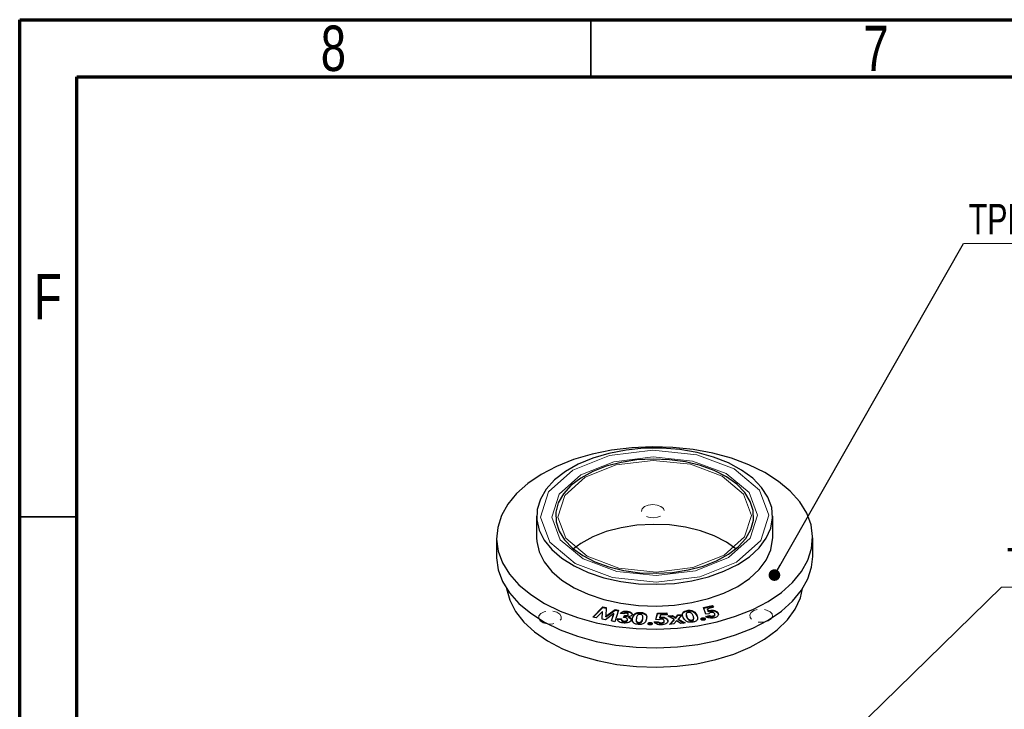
# Model space of a CAD drawing. Header units: millimetres. Extents: x 15 to 415, y 5 to 292.
# Tile 13 of 23: x 15 to 101, y 232 to 292. Entities that reach past the tile are written whole.
import ezdxf

# ---------------------------------------------------------------- set-up
doc = ezdxf.new("R2010")
doc.units = ezdxf.units.MM
doc.linetypes.add('HIDDEN', pattern=[1.905, 1.27, -0.635])
doc.styles.add('SLDTEXTSTYLE0', font='TXT', dxfattribs={"width": 0.75})
doc.dimstyles.new('SLDDIMSTYLE0', dxfattribs={"dimtxt": 0.18, "dimasz": 1.016, "dimexe": 0, "dimexo": 0.0625, "dimgap": 0, "dimtad": 0, "dimtih": 1, "dimtoh": 1, "dimdec": 0, "dimrnd": 1e-09, "dimzin": 0, "dimdsep": 46, "dimtxsty": 'Standard', "dimblk1": 'DOT', "dimblk2": 'DOT', "dimsah": 1, "dimcen": 0.09, "dimadec": 0, "dimazin": 0, "dimtfac": 1.016, "dimtdec": 0, "dimtofl": 0, "dimtmove": 0, "dimatfit": 3, "dimldrblk": 'DOT', "dimfxl": 1, "dimfrac": 2, "dimtolj": 1, "dimtzin": 0, "dimarcsym": 0})

# ---------------------------------------------------------------- blocks, each defined once
blk = doc.blocks.new('SW_NOTE_0')
at = {"color": 0, "linetype": 'Continuous', "lineweight": 0}
for p, q in [((32.468, 0), (0, 0)), ((0.944, 0), (33.524, 0))]:
    blk.add_line(p, q, dxfattribs=at)
at = {"color": 0, "linetype": 'Continuous', "lineweight": 0, "insert": (0.466, 3.453), "char_height": 2.64583, "attachment_point": 1, "style": 'SLDTEXTSTYLE0'}
blk.add_mtext('TPL-RMOUNT-M30.5', dxfattribs=at)
blk = doc.blocks.new('_Dot')
at = {"color": 0, "linetype": 'ByBlock', "lineweight": -2}
blk.add_line((-0.5, 0), (-1, 0), dxfattribs=at)
at = {"color": 0, "linetype": 'ByBlock', "const_width": 0.5}
blk.add_lwpolyline([(-0.25, 0, 1), (0.25, 0, 1)], format="xyb", close=True, dxfattribs=at)
blk = doc.blocks.new('SW_NOTE_0_1')
at = {"color": 0, "linetype": 'Continuous', "lineweight": 0}
for p, q in [((29.538, 0), (0, 0)), ((0.944, 0), (30.594, 0))]:
    blk.add_line(p, q, dxfattribs=at)
at = {"color": 0, "linetype": 'Continuous', "lineweight": 0, "insert": (0.48, 3.443), "char_height": 2.64583, "attachment_point": 1, "style": 'SLDTEXTSTYLE0'}
blk.add_mtext('TPL-RMOUNT-M27', dxfattribs=at)

msp = doc.modelspace()

# ---------------------------------------------------------------- linework, layer by layer
at = {"color": 7, "linetype": 'Continuous', "lineweight": 70}
for p, q in [((15, 5), (15, 292)), ((15, 292), (415, 292)), ((20, 10), (20, 287)), ((20, 287), (410, 287))]:
    msp.add_line(p, q, dxfattribs=at)
at = {"color": 7, "linetype": 'Continuous', "lineweight": 35}
for p, q in [((65, 287), (65, 292)), ((20, 248.5), (15, 248.5))]:
    msp.add_line(p, q, dxfattribs=at)
at = {"color": 7, "linetype": 'Continuous', "lineweight": 25}
for p, q in [((60.2484, 248.5451), (60.2484, 246.6396)), ((80.9151, 246.6396), (80.9151, 248.5451)), ((56.7484, 246.6396), (56.7484, 245.0064)), ((84.4151, 245.0064), (84.4151, 246.6396)), ((65.165, 239.7168), (66.0451, 240.6096)), ((65.2095, 239.7075), (66.0451, 240.5552)), ((66.0451, 240.6096), (66.3524, 240.5455)), ((66.0451, 240.5552), (66.0451, 240.6096)), ((66.0451, 240.5552), (66.35, 240.4916)), ((66.3524, 240.5455), (66.3184, 239.802)), ((74.8631, 240.5463), (75.6191, 240.7354)), ((75.0567, 239.9801), (74.8631, 240.5463)), ((74.8802, 240.4961), (75.6191, 240.681)), ((75.742, 240.5721), (75.2153, 240.4404)), ((75.6191, 240.7354), (75.742, 240.5721)), ((75.6191, 240.681), (75.6191, 240.7354)), ((75.6191, 240.681), (75.7075, 240.5635)), ((65.4709, 239.6531), (65.165, 239.7168)), ((66.0279, 240.2167), (65.4709, 239.6531)), ((65.9981, 239.5432), (66.0279, 240.2167)), ((66.0005, 239.5427), (66.0279, 240.1622)), ((66.0279, 240.1622), (66.0279, 240.2167)), ((67.0021, 240.0136), (66.2749, 239.4855)), ((66.3184, 239.802), (67.1205, 240.3854)), ((66.3184, 239.7476), (67.1205, 240.331)), ((66.3184, 239.7476), (66.3184, 239.802)), ((66.8031, 239.3754), (67.0021, 240.0136)), ((66.8191, 239.3721), (67.0021, 239.9592)), ((67.0021, 239.9592), (67.0021, 240.0136)), ((67.4232, 240.3223), (67.1058, 239.3123)), ((67.1205, 240.3854), (67.4232, 240.3223)), ((67.1205, 240.331), (67.1205, 240.3854)), ((67.1205, 240.331), (67.4072, 240.2712)), ((67.8914, 239.9892), (67.5787, 240.0278)), ((67.78, 240.1323), (67.78, 240.1867)), ((67.8694, 239.6892), (67.9292, 239.8505)), ((67.8879, 239.6847), (67.9292, 239.796)), ((67.9292, 239.796), (67.9292, 239.8505)), ((68.2061, 240.1767), (68.2061, 240.2311)), ((68.2712, 239.8821), (68.2708, 239.9047)), ((68.2712, 239.8821), (68.2712, 239.9366)), ((68.2754, 239.8979), (68.2754, 239.966)), ((68.2849, 239.6771), (68.2849, 239.7315)), ((68.6483, 239.5711), (68.6483, 239.6256)), ((68.8712, 239.9628), (68.8712, 240.0172)), ((69.3547, 240.0707), (69.3547, 240.1251)), ((69.5422, 239.5231), (69.5449, 239.6552)), ((69.5558, 239.6483), (69.5558, 239.7163)), ((70.6732, 239.4958), (70.8382, 240.0638)), ((70.6886, 239.4943), (70.8382, 240.0093)), ((70.8382, 240.0638), (71.6596, 240.0867)), ((70.8382, 240.0093), (70.8382, 240.0638)), ((70.8382, 240.0093), (71.6596, 240.0322)), ((71.1023, 239.8933), (71.0459, 239.7068)), ((71.0459, 239.6523), (71.0459, 239.7068)), ((71.6744, 239.9091), (71.1023, 239.8933)), ((71.1583, 239.6653), (71.1583, 239.7198)), ((71.6596, 240.0867), (71.6744, 239.9091)), ((71.6596, 240.0322), (71.6596, 240.0867)), ((71.6596, 240.0322), (71.6699, 239.909)), ((71.7449, 239.823), (72.1186, 239.8562)), ((72.278, 239.5116), (71.7449, 239.823)), ((71.8258, 239.7758), (72.1186, 239.8017)), ((72.1186, 239.8562), (72.4236, 239.6762)), ((72.1186, 239.8017), (72.1186, 239.8562)), ((72.1186, 239.8017), (72.4236, 239.6218)), ((72.4236, 239.6762), (72.6242, 239.9011)), ((72.4236, 239.6218), (72.6242, 239.8466)), ((72.4236, 239.6218), (72.4236, 239.6762)), ((72.6242, 239.9011), (72.9945, 239.9338)), ((72.6242, 239.8466), (72.6242, 239.9011)), ((72.6242, 239.8466), (72.9421, 239.8747)), ((72.9945, 239.9338), (72.6492, 239.5446)), ((73.0234, 239.8998), (73.0524, 240.0453)), ((73.0524, 240.0453), (73.0524, 240.0997)), ((73.3452, 239.9584), (73.3452, 239.8903)), ((73.4395, 240.2456), (73.4395, 240.3)), ((74.0067, 239.5572), (74.0067, 239.6253)), ((74.761, 239.5898), (74.761, 239.6442)), ((75.3312, 240.0102), (75.0567, 239.9801)), ((75.0678, 239.7636), (75.3905, 239.8445)), ((75.0678, 239.7092), (75.3905, 239.79)), ((75.2153, 240.4404), (75.2769, 240.2541)), ((75.2153, 240.3859), (75.2153, 240.4404)), ((75.2153, 240.3859), (75.2769, 240.1996)), ((75.2769, 240.1996), (75.2769, 240.2541)), ((75.3743, 240.2345), (75.3743, 240.2889)), ((75.3905, 239.79), (75.3905, 239.8445)), ((75.6896, 239.7597), (75.6896, 239.8142)), ((75.8484, 239.892), (75.8484, 239.96)), ((76.116, 240.0544), (76.116, 240.1088)), ((76.116, 240.0544), (76.144, 239.9768)), ((66.2749, 239.4855), (65.9981, 239.5432)), ((67.1058, 239.3123), (66.8031, 239.3754)), ((67.3453, 239.591), (67.6676, 239.5513)), ((67.3453, 239.5365), (67.3453, 239.591)), ((67.3453, 239.5365), (67.6666, 239.4969)), ((67.6666, 239.5403), (67.6666, 239.4722)), ((67.885, 239.3123), (67.885, 239.3667)), ((68.203, 239.4253), (68.203, 239.4797)), ((68.203, 239.4253), (68.2032, 239.4546)), ((68.2086, 239.4478), (68.2086, 239.5158)), ((68.9663, 239.4871), (68.9663, 239.4191)), ((69.199, 239.1928), (69.199, 239.2472)), ((69.4036, 239.2496), (69.4036, 239.304)), ((70.1914, 239.1885), (70.1914, 239.2429)), ((70.5512, 239.2918), (70.9015, 239.3015)), ((70.5512, 239.2374), (70.9015, 239.2471)), ((70.9474, 239.4683), (70.6732, 239.4958)), ((70.9015, 239.2471), (70.9015, 239.3015)), ((71.1624, 239.1579), (71.1624, 239.2124)), ((71.4148, 239.3096), (71.4148, 239.3776)), ((71.7403, 239.3462), (71.7403, 239.4006)), ((71.8961, 239.0785), (72.278, 239.5116)), ((72.2652, 239.1114), (71.8961, 239.0785)), ((71.9481, 239.0831), (72.278, 239.4572)), ((72.5022, 239.381), (72.2652, 239.1114)), ((72.278, 239.4572), (72.278, 239.5116)), ((72.8724, 239.1653), (72.5022, 239.381)), ((72.6492, 239.5446), (73.2461, 239.1984)), ((72.6492, 239.4901), (72.6492, 239.5446)), ((72.6492, 239.4901), (73.1647, 239.1912)), ((73.2461, 239.1984), (72.8724, 239.1653)), ((73.8327, 239.3903), (73.8327, 239.4447)), ((73.9897, 239.4854), (73.9929, 239.5642)), ((73.9897, 239.4854), (73.9897, 239.5399)), ((74.9994, 239.5233), (74.9994, 239.5777))]:
    msp.add_line(p, q, dxfattribs=at)
at = {"color": 7, "linetype": 'Continuous', "lineweight": 25, "flags": 128}
for points in [[(70.7853, 238.6567), (72.589, 238.7403), (74.3583, 238.9591), (76.063, 239.3093), (77.674, 239.7849), (79.1635, 240.3778), (80.5063, 241.0779), (81.6792, 241.8731), (82.6623, 242.7499), (83.4386, 243.6932), (83.995, 244.687), (84.3218, 245.7141), (84.4136, 246.7571), (84.2687, 247.7981), (83.8896, 248.8193), (83.2828, 249.8031), (82.4587, 250.7329), (81.4314, 251.5926), (80.2184, 252.3675), (78.8406, 253.0445), (77.3214, 253.6118), (75.6869, 254.0599), (73.9651, 254.381), (72.1854, 254.5697), (70.3782, 254.6226), (68.5746, 254.539), (66.8052, 254.3202), (65.1005, 253.97), (63.4896, 253.4944), (62, 252.9014), (60.6573, 252.2014), (59.4843, 251.4062), (58.5013, 250.5294), (57.7249, 249.5861), (57.1686, 248.5923), (56.8417, 247.5652), (56.7499, 246.5222), (56.8948, 245.4812), (57.2739, 244.46), (57.8807, 243.4761), (58.7048, 242.5464), (59.7322, 241.6867), (60.9451, 240.9117), (62.323, 240.2348), (63.8421, 239.6674), (65.4766, 239.2194), (67.1984, 238.8983), (68.9782, 238.7096), (70.7853, 238.6567)], [(70.7338, 242.5819), (72.3092, 242.6652), (73.8442, 242.8863), (75.3026, 243.2401), (76.6505, 243.7182), (77.856, 244.3094), (78.8911, 244.9999), (79.7314, 245.7735), (80.3572, 246.6121), (80.7539, 247.4959), (80.9122, 248.4044), (80.8284, 249.3162), (80.5044, 250.2099), (79.9478, 251.0646), (79.1716, 251.8602), (78.1942, 252.5781), (77.0383, 253.2015), (75.731, 253.7158), (74.3031, 254.1088), (72.788, 254.3715), (71.2211, 254.4975), (69.6392, 254.4841), (68.0795, 254.3315), (66.5784, 254.0432), (65.1711, 253.6261), (63.8907, 253.0898), (62.7671, 252.4471), (61.8266, 251.7129), (61.0914, 250.9044), (60.5786, 250.0407), (60.3003, 249.1418), (60.263, 248.229), (60.4675, 247.3236), (60.9091, 246.4469), (61.5774, 245.6193), (62.4568, 244.8603), (63.5266, 244.1877), (64.7618, 243.6172), (66.1334, 243.1622), (67.6093, 242.8334), (69.1548, 242.6384), (70.7338, 242.5819)], [(70.7093, 243.5437), (72.1339, 243.6241), (73.5161, 243.8386), (74.8184, 244.1816), (76.005, 244.6435), (77.0437, 245.2119), (77.9062, 245.8712), (78.5688, 246.6035), (79.0136, 247.3887), (79.2284, 248.2055), (79.2074, 249.0315), (78.951, 249.8442), (78.4664, 250.6216), (77.7667, 251.3422), (76.871, 251.9866), (75.8037, 252.5371), (74.5941, 252.9787), (73.2749, 253.2994), (71.8823, 253.4904), (70.4542, 253.5465), (69.0297, 253.4662), (67.6474, 253.2516), (66.3452, 252.9087), (65.1585, 252.4467), (64.1198, 251.8783), (63.2574, 251.219), (62.5947, 250.4868), (62.1499, 249.7016), (61.9351, 248.8848), (61.9562, 248.0588), (62.2125, 247.246), (62.6972, 246.4687), (63.3969, 245.748), (64.2926, 245.1036), (65.3598, 244.5531), (66.5695, 244.1115), (67.8886, 243.7908), (69.2812, 243.5998), (70.7093, 243.5437)], [(77.6941, 245.6869), (76.871, 246.2701), (75.8037, 246.8206), (74.5941, 247.2623), (73.2749, 247.5829), (71.8823, 247.7739), (70.4542, 247.83), (69.0297, 247.7497), (67.6474, 247.5351), (66.3452, 247.1922), (65.1585, 246.7302), (64.1198, 246.1618), (63.4695, 245.6869)], [(60.2484, 246.6396), (60.263, 246.3235), (60.4675, 245.4181), (60.9091, 244.5414), (61.5774, 243.7138), (62.4568, 242.9548), (63.5266, 242.2822), (64.7618, 241.7117), (66.1334, 241.2567), (67.6093, 240.9279), (69.1548, 240.7329), (70.7338, 240.6764)], [(70.7338, 240.6764), (72.3092, 240.7597), (73.8442, 240.9808), (75.3026, 241.3346), (76.6505, 241.8127), (77.856, 242.4039), (78.8911, 243.0944), (79.7314, 243.868), (80.3572, 244.7066), (80.7539, 245.5904), (80.9122, 246.4989), (80.9151, 246.6396)], [(56.7484, 245.0064), (56.7499, 244.8889), (56.8948, 243.8479), (57.2739, 242.8267), (57.8807, 241.8429), (58.7048, 240.9131), (59.7322, 240.0534), (60.9451, 239.2785), (62.323, 238.6015), (63.8421, 238.0342), (65.4766, 237.5861), (67.1984, 237.265), (68.9782, 237.0763), (70.7853, 237.0234)], [(70.7853, 237.0234), (72.589, 237.107), (74.3583, 237.3258), (76.063, 237.676), (77.674, 238.1516), (79.1635, 238.7445), (80.5063, 239.4446), (81.6792, 240.2398), (82.6623, 241.1166), (83.4386, 242.0599), (83.995, 243.0537), (84.3218, 244.0808), (84.4151, 245.0064)], [(57.6264, 242.2074), (57.6265, 242.2065), (57.894, 241.1942), (58.3978, 240.2123), (59.1285, 239.2792), (60.0726, 238.4121), (61.2125, 237.6274), (62.5269, 236.9395), (63.9914, 236.3614), (65.5786, 235.9037), (67.259, 235.575), (69.0013, 235.3814), (70.7731, 235.3266)], [(70.7731, 235.3266), (72.5413, 235.4115), (74.2729, 235.6345), (75.9359, 235.9916), (77.4991, 236.4761), (78.9334, 237.0789), (80.2122, 237.7888), (81.3115, 238.5925), (82.211, 239.4752), (82.8939, 240.4204), (83.3474, 241.4104), (83.5371, 242.2074)]]:
    msp.add_lwpolyline(points, dxfattribs=at)
at = {"color": 7, "linetype": 'Continuous', "lineweight": 0, "flags": 128}
for points in [[(70.7289, 242.7743), (66.8913, 243.1811), (63.6155, 244.4045), (61.4003, 246.2583), (60.5829, 248.4602), (61.2877, 250.6751), (63.4074, 252.5657), (66.6194, 253.8442), (70.4346, 254.316), (74.2723, 253.9092), (77.548, 252.6858), (79.7633, 250.832), (80.5807, 248.6301), (79.8759, 246.4152), (77.7561, 244.5246), (74.5441, 243.2461), (70.7289, 242.7743)], [(70.7142, 243.3514), (67.2603, 243.7175), (64.3121, 244.8186), (62.3184, 246.487), (61.5827, 248.4687), (62.2171, 250.4621), (64.1249, 252.1636), (67.0156, 253.3143), (70.4493, 253.7389), (73.9032, 253.3728), (76.8514, 252.2717), (78.8451, 250.6033), (79.5808, 248.6216), (78.9465, 246.6282), (77.0387, 244.9266), (74.1479, 243.776), (70.7142, 243.3514)], [(70.7064, 243.6592), (67.4572, 244.0036), (64.6837, 245.0394), (62.8081, 246.6089), (62.116, 248.4732), (62.7128, 250.3485), (64.5075, 251.9492), (67.227, 253.0317), (70.4572, 253.4311), (73.7064, 253.0867), (76.4799, 252.0509), (78.3554, 250.4813), (79.0475, 248.617), (78.4508, 246.7418), (76.6561, 245.1411), (73.9366, 244.0586), (70.7064, 243.6592)]]:
    msp.add_lwpolyline(points, dxfattribs=at)
at = {"color": 7, "linetype": 'HIDDEN', "lineweight": 0, "flags": 128}
for points in [[(70.4101, 249.5613), (70.0286, 249.5141), (69.7074, 249.3862), (69.4954, 249.1972), (69.4249, 248.9757), (69.5067, 248.7555), (69.7282, 248.5701), (70.0558, 248.4478), (70.4395, 248.4071), (70.8211, 248.4543), (71.1423, 248.5821), (71.3542, 248.7712), (71.4247, 248.9927), (71.343, 249.2129), (71.1214, 249.3983), (70.7939, 249.5206), (70.4101, 249.5613)], [(60.5651, 239.3765), (60.8266, 239.2094), (61.1791, 239.1128), (61.5687, 239.1014), (61.9363, 239.1769), (62.2259, 239.3279), (62.3933, 239.5313), (62.4131, 239.7562), (62.2822, 239.9683), (62.0207, 240.1354), (61.6682, 240.232), (61.2785, 240.2435), (60.911, 240.1679), (60.6214, 240.017), (60.454, 239.8136), (60.4342, 239.5887), (60.5651, 239.3765)], [(80.7701, 239.5481), (80.8901, 239.7624), (80.8589, 239.9869), (80.6812, 240.1874), (80.3841, 240.3333), (80.0128, 240.4026), (79.6238, 240.3845), (79.2765, 240.282), (79.0236, 240.1105), (78.9036, 239.8962), (78.9348, 239.6718), (79.1125, 239.4713), (79.4097, 239.3253), (79.7809, 239.2561), (80.1699, 239.2741), (80.5172, 239.3767), (80.7701, 239.5481)]]:
    msp.add_lwpolyline(points, dxfattribs=at)
at = {"color": 7, "linetype": 'Continuous', "lineweight": 25}
for points, knots in [([(67.5787, 240.0278), (67.6042, 240.0628), (67.6496, 240.1253), (67.7402, 240.168), (67.78, 240.1867)], [0, 0, 0, 0, 0.5600362, 1, 1, 1, 1]), ([(67.6235, 240.0222), (67.6371, 240.0396), (67.6718, 240.084), (67.739, 240.114), (67.78, 240.1323)], [0, 0, 0, 0, 0.3912203, 1, 1, 1, 1]), ([(67.78, 240.1867), (67.8556, 240.2089), (67.991, 240.2486), (68.1402, 240.2365), (68.2061, 240.2311)], [0, 0, 0, 0, 0.5588264, 1, 1, 1, 1]), ([(67.78, 240.1323), (67.8556, 240.1545), (67.991, 240.1942), (68.1402, 240.182), (68.2061, 240.1767)], [0, 0, 0, 0, 0.5588264, 1, 1, 1, 1]), ([(68.203, 239.4797), (68.2063, 239.4996), (68.2129, 239.5395), (68.1651, 239.5942), (68.0614, 239.6573), (67.9485, 239.6761), (67.8694, 239.6892)], [0, 0, 0, 0, 0.186511, 0.3732502, 0.5604193, 1, 1, 1, 1]), ([(68.129, 240.0518), (68.1031, 240.0534), (68.0511, 240.0565), (67.9598, 240.0383), (67.9173, 240.0078), (67.8914, 239.9892)], [0, 0, 0, 0, 0.2809039, 0.5619642, 1, 1, 1, 1]), ([(67.9292, 239.8505), (67.9677, 239.8479), (68.0444, 239.8428), (68.1526, 239.8528), (68.2383, 239.8869), (68.2603, 239.92), (68.2712, 239.9366)], [0, 0, 0, 0, 0.2814803, 0.5611951, 0.7809602, 1, 1, 1, 1]), ([(67.9292, 239.796), (67.9677, 239.7935), (68.0444, 239.7884), (68.1526, 239.7983), (68.2383, 239.8324), (68.2603, 239.8656), (68.2712, 239.8821)], [0, 0, 0, 0, 0.2814803, 0.5611951, 0.7809602, 1, 1, 1, 1]), ([(68.2712, 239.9366), (68.2736, 239.9515), (68.2784, 239.9814), (68.2405, 240.0188), (68.1876, 240.0424), (68.1486, 240.0487), (68.129, 240.0518)], [0, 0, 0, 0, 0.2793057, 0.5588703, 0.7793558, 1, 1, 1, 1]), ([(68.2061, 240.2311), (68.2748, 240.2188), (68.412, 240.194), (68.548, 240.1059), (68.6229, 240.0069), (68.6111, 239.942), (68.6051, 239.9096)], [0, 0, 0, 0, 0.2800894, 0.5598134, 0.7799775, 1, 1, 1, 1]), ([(68.2061, 240.1767), (68.2743, 240.1643), (68.4105, 240.1395), (68.552, 240.0526), (68.5902, 239.9838), (68.6067, 239.954)], [0, 0, 0, 0, 0.3621174, 0.7237626, 1, 1, 1, 1]), ([(68.6051, 239.9096), (68.592, 239.8854), (68.5656, 239.8369), (68.4577, 239.7672), (68.3504, 239.745), (68.2849, 239.7315)], [0, 0, 0, 0, 0.2803994, 0.5608208, 1, 1, 1, 1]), ([(68.2849, 239.7315), (68.3324, 239.7137), (68.4272, 239.678), (68.5102, 239.5983), (68.5431, 239.5158), (68.5305, 239.465), (68.5242, 239.4396)], [0, 0, 0, 0, 0.28000954, 0.55955999, 0.77965721, 1, 1, 1, 1]), ([(68.2849, 239.6771), (68.332, 239.6592), (68.4261, 239.6235), (68.5093, 239.5485), (68.5237, 239.4964), (68.5293, 239.4762)], [0, 0, 0, 0, 0.3805767, 0.7605294, 1, 1, 1, 1]), ([(69.1668, 239.0693), (69.0635, 239.0823), (68.9082, 239.1019), (68.761, 239.1898), (68.6146, 239.3494), (68.6334, 239.5029), (68.6483, 239.6256)], [0, 0, 0, 0, 0.2493278, 0.3748904, 0.5006552, 1, 1, 1, 1]), ([(68.6483, 239.6256), (68.6642, 239.704), (68.6923, 239.8438), (68.8167, 239.9643), (68.8712, 240.0172)], [0, 0, 0, 0, 0.5611507, 1, 1, 1, 1]), ([(68.6483, 239.5711), (68.6642, 239.6496), (68.6923, 239.7894), (68.8167, 239.9099), (68.8712, 239.9628)], [0, 0, 0, 0, 0.5611507, 1, 1, 1, 1]), ([(68.8712, 240.0172), (68.9068, 240.038), (68.9779, 240.0794), (69.1436, 240.1266), (69.2747, 240.1257), (69.3547, 240.1251)], [0, 0, 0, 0, 0.28058784, 0.56087543, 1, 1, 1, 1]), ([(68.8712, 239.9628), (68.9068, 239.9835), (68.9779, 240.0249), (69.1436, 240.0721), (69.2747, 240.0712), (69.3547, 240.0707)], [0, 0, 0, 0, 0.28058784, 0.56087543, 1, 1, 1, 1]), ([(69.329, 239.9432), (69.2968, 239.943), (69.2325, 239.9427), (69.118, 239.9039), (69.0161, 239.7833), (68.9939, 239.6739), (68.979, 239.6009)], [0, 0, 0, 0, 0.1248313, 0.2496328, 0.4986248, 1, 1, 1, 1]), ([(69.5422, 239.5775), (69.5547, 239.6488), (69.5734, 239.7554), (69.5084, 239.8776), (69.4201, 239.9308), (69.3593, 239.9391), (69.329, 239.9432)], [0, 0, 0, 0, 0.5014667, 0.7504146, 0.8753314, 1, 1, 1, 1]), ([(69.3547, 240.1251), (69.4588, 240.1112), (69.6153, 240.0901), (69.7627, 240.0005), (69.9072, 239.838), (69.8881, 239.6828), (69.8727, 239.5589)], [0, 0, 0, 0, 0.24910022, 0.37465771, 0.50039072, 1, 1, 1, 1]), ([(69.3547, 240.0707), (69.4585, 240.0567), (69.6145, 240.0356), (69.7641, 239.9463), (69.8078, 239.8912), (69.8296, 239.8637)], [0, 0, 0, 0, 0.4978114, 0.7487303, 1, 1, 1, 1]), ([(71.0459, 239.7068), (71.0665, 239.7103), (71.1033, 239.7167), (71.1415, 239.7188), (71.1583, 239.7198)], [0, 0, 0, 0, 0.55996192, 1, 1, 1, 1]), ([(71.0459, 239.6523), (71.0665, 239.6559), (71.1033, 239.6623), (71.1415, 239.6644), (71.1583, 239.6653)], [0, 0, 0, 0, 0.55996192, 1, 1, 1, 1]), ([(71.1583, 239.7198), (71.2431, 239.7167), (71.4125, 239.7105), (71.605, 239.6235), (71.7169, 239.5147), (71.7325, 239.4387), (71.7403, 239.4006)], [0, 0, 0, 0, 0.2795988, 0.5590493, 0.7793081, 1, 1, 1, 1]), ([(71.1583, 239.6653), (71.2431, 239.6622), (71.4125, 239.6561), (71.605, 239.5691), (71.7169, 239.4602), (71.7325, 239.3842), (71.7403, 239.3462)], [0, 0, 0, 0, 0.2795988, 0.5590493, 0.7793081, 1, 1, 1, 1]), ([(73.0838, 239.687), (73.0505, 239.7638), (72.9913, 239.9006), (73.0338, 240.039), (73.0524, 240.0997)], [0, 0, 0, 0, 0.56113085, 1, 1, 1, 1]), ([(73.0524, 240.0997), (73.073, 240.1265), (73.1141, 240.1799), (73.2406, 240.2581), (73.3641, 240.2841), (73.4395, 240.3)], [0, 0, 0, 0, 0.28061632, 0.56095458, 1, 1, 1, 1]), ([(73.0524, 240.0453), (73.073, 240.072), (73.1141, 240.1255), (73.2406, 240.2037), (73.3641, 240.2297), (73.4395, 240.2456)], [0, 0, 0, 0, 0.28061632, 0.56095458, 1, 1, 1, 1]), ([(73.9114, 239.2714), (73.8065, 239.2625), (73.6488, 239.2491), (73.457, 239.3015), (73.2217, 239.4211), (73.145, 239.5689), (73.0838, 239.687)], [0, 0, 0, 0, 0.2493591, 0.3749237, 0.5006794, 1, 1, 1, 1]), ([(73.3459, 239.8971), (73.3456, 239.8964), (73.3217, 239.8232), (73.3656, 239.7496), (73.4092, 239.6767)], [0, 0, 0, 0, 0.0094562, 1, 1, 1, 1]), ([(73.5274, 240.124), (73.4973, 240.1173), (73.437, 240.1039), (73.3536, 240.0439), (73.3317, 239.91), (73.3781, 239.8028), (73.4092, 239.7312)], [0, 0, 0, 0, 0.1248576, 0.2496759, 0.4986394, 1, 1, 1, 1]), ([(73.4092, 239.7312), (73.4404, 239.6632), (73.4872, 239.5615), (73.627, 239.4649), (73.7421, 239.4372), (73.8025, 239.4422), (73.8327, 239.4447)], [0, 0, 0, 0, 0.5013703, 0.7501532, 0.8751224, 1, 1, 1, 1]), ([(73.4092, 239.6767), (73.4404, 239.6087), (73.4872, 239.507), (73.627, 239.4105), (73.7421, 239.3827), (73.8025, 239.3878), (73.8327, 239.3903)], [0, 0, 0, 0, 0.5013703, 0.7501532, 0.8751224, 1, 1, 1, 1]), ([(73.4395, 240.3), (73.5457, 240.3083), (73.7054, 240.3206), (73.8987, 240.2667), (74.1341, 240.1438), (74.2113, 239.9943), (74.273, 239.8749)], [0, 0, 0, 0, 0.24913946, 0.37468604, 0.50042162, 1, 1, 1, 1]), ([(73.4395, 240.2456), (73.5457, 240.2538), (73.7054, 240.2662), (73.8987, 240.2122), (74.1341, 240.0893), (74.2113, 239.9399), (74.273, 239.8205)], [0, 0, 0, 0, 0.24913946, 0.37468604, 0.50042162, 1, 1, 1, 1]), ([(73.9517, 239.8245), (73.9196, 239.8938), (73.8715, 239.9976), (73.7359, 240.0989), (73.6204, 240.1309), (73.5584, 240.1263), (73.5274, 240.124)], [0, 0, 0, 0, 0.5014785, 0.7504114, 0.8753253, 1, 1, 1, 1]), ([(74.273, 239.8749), (74.3184, 239.7543), (74.3752, 239.6032), (74.281, 239.4287), (74.1912, 239.3529), (74.0614, 239.2987), (73.9614, 239.2805), (73.9114, 239.2714)], [0, 0, 0, 0, 0.4985454, 0.6240444, 0.7492617, 0.8745035, 1, 1, 1, 1]), ([(73.9897, 239.5399), (73.9977, 239.5936), (74.012, 239.6899), (73.9702, 239.7833), (73.9517, 239.8245)], [0, 0, 0, 0, 0.5584325, 1, 1, 1, 1]), ([(74.644, 239.5068), (74.638, 239.5225), (74.626, 239.554), (74.6551, 239.5968), (74.7012, 239.6288), (74.741, 239.6391), (74.761, 239.6442)], [0, 0, 0, 0, 0.27949443, 0.55935205, 0.77975273, 1, 1, 1, 1]), ([(74.761, 239.6442), (74.7881, 239.6477), (74.8425, 239.6546), (74.9168, 239.6383), (74.9728, 239.6121), (74.9905, 239.5892), (74.9994, 239.5777)], [0, 0, 0, 0, 0.2795986, 0.5595281, 0.77981, 1, 1, 1, 1]), ([(75.8069, 239.6477), (75.7326, 239.6334), (75.5842, 239.6049), (75.3637, 239.626), (75.186, 239.6822), (75.1072, 239.7365), (75.0678, 239.7636)], [0, 0, 0, 0, 0.2798796, 0.5594291, 0.7795933, 1, 1, 1, 1]), ([(75.2769, 240.2541), (75.2941, 240.2615), (75.3247, 240.2749), (75.3591, 240.2847), (75.3743, 240.2889)], [0, 0, 0, 0, 0.5600035, 1, 1, 1, 1]), ([(75.2769, 240.1996), (75.2941, 240.2071), (75.3247, 240.2204), (75.3591, 240.2302), (75.3743, 240.2345)], [0, 0, 0, 0, 0.5600035, 1, 1, 1, 1]), ([(75.4825, 240.1173), (75.4623, 240.1109), (75.4217, 240.0981), (75.3679, 240.061), (75.3451, 240.0295), (75.3312, 240.0102)], [0, 0, 0, 0, 0.2798973, 0.5599687, 1, 1, 1, 1]), ([(75.3743, 240.2889), (75.4556, 240.3034), (75.6183, 240.3323), (75.8522, 240.2901), (76.0241, 240.211), (76.0853, 240.1429), (76.116, 240.1088)], [0, 0, 0, 0, 0.2795495, 0.559007, 0.7792848, 1, 1, 1, 1]), ([(75.3743, 240.2345), (75.4556, 240.249), (75.6183, 240.2778), (75.8522, 240.2357), (76.0241, 240.1566), (76.0853, 240.0885), (76.116, 240.0544)], [0, 0, 0, 0, 0.2795495, 0.559007, 0.7792848, 1, 1, 1, 1]), ([(75.3905, 239.8445), (75.4146, 239.8341), (75.4626, 239.8135), (75.5682, 239.7952), (75.6436, 239.807), (75.6896, 239.8142)], [0, 0, 0, 0, 0.2811768, 0.561949, 1, 1, 1, 1]), ([(75.3905, 239.79), (75.4146, 239.7797), (75.4626, 239.759), (75.5682, 239.7407), (75.6436, 239.7525), (75.6896, 239.7597)], [0, 0, 0, 0, 0.2811768, 0.561949, 1, 1, 1, 1]), ([(75.8205, 240.0268), (75.8022, 240.0468), (75.7655, 240.0867), (75.6708, 240.1207), (75.5707, 240.1336), (75.5119, 240.1228), (75.4825, 240.1173)], [0, 0, 0, 0, 0.2801078, 0.5595263, 0.7797748, 1, 1, 1, 1]), ([(75.6896, 239.8142), (75.7251, 239.8263), (75.7961, 239.8506), (75.8451, 239.913), (75.8531, 239.9742), (75.8314, 240.0092), (75.8205, 240.0268)], [0, 0, 0, 0, 0.2792287, 0.5588144, 0.7792066, 1, 1, 1, 1]), ([(75.6896, 239.7597), (75.7247, 239.7718), (75.7949, 239.7961), (75.8438, 239.8521), (75.8442, 239.8872), (75.8444, 239.8989)], [0, 0, 0, 0, 0.3997936, 0.8000984, 1, 1, 1, 1]), ([(76.116, 240.1088), (76.1426, 240.0592), (76.1958, 239.9598), (76.1264, 239.8166), (75.993, 239.706), (75.8689, 239.6671), (75.8069, 239.6477)], [0, 0, 0, 0, 0.2797167, 0.55941131, 0.77966224, 1, 1, 1, 1]), ([(67.8038, 239.1963), (67.721, 239.2111), (67.5555, 239.2406), (67.3925, 239.3502), (67.3271, 239.4742), (67.3393, 239.552), (67.3453, 239.591)], [0, 0, 0, 0, 0.2799807, 0.5590536, 0.7792683, 1, 1, 1, 1]), ([(67.6676, 239.5513), (67.6676, 239.5282), (67.6677, 239.4821), (67.7139, 239.4213), (67.7943, 239.382), (67.8547, 239.3718), (67.885, 239.3667)], [0, 0, 0, 0, 0.2805189, 0.5594704, 0.7795793, 1, 1, 1, 1]), ([(67.6676, 239.4968), (67.6676, 239.4737), (67.6677, 239.4276), (67.7139, 239.3669), (67.7943, 239.3275), (67.8547, 239.3174), (67.885, 239.3123)], [0, 0, 0, 0, 0.2805189, 0.5594704, 0.7795793, 1, 1, 1, 1]), ([(68.5242, 239.4396), (68.4947, 239.3917), (68.4357, 239.2958), (68.2273, 239.2123), (68.008, 239.1791), (67.8719, 239.1906), (67.8038, 239.1963)], [0, 0, 0, 0, 0.2791702, 0.5588002, 0.7792071, 1, 1, 1, 1]), ([(67.885, 239.3667), (67.9241, 239.3641), (68.0023, 239.3588), (68.104, 239.3867), (68.1757, 239.4287), (68.1939, 239.4627), (68.203, 239.4797)], [0, 0, 0, 0, 0.2800146, 0.559541, 0.77968, 1, 1, 1, 1]), ([(67.885, 239.3123), (67.9241, 239.3096), (68.0023, 239.3044), (68.104, 239.3322), (68.1757, 239.3743), (68.1939, 239.4083), (68.203, 239.4253)], [0, 0, 0, 0, 0.2800146, 0.559541, 0.77968, 1, 1, 1, 1]), ([(68.979, 239.6009), (68.9666, 239.5311), (68.9481, 239.4266), (69.0193, 239.308), (69.1098, 239.2586), (69.1693, 239.251), (69.199, 239.2472)], [0, 0, 0, 0, 0.501303, 0.750095, 0.8751189, 1, 1, 1, 1]), ([(68.9781, 239.4258), (68.9743, 239.3965), (68.966, 239.3326), (69.02, 239.2536), (69.1096, 239.2041), (69.1692, 239.1966), (69.199, 239.1928)], [0, 0, 0, 0, 0.2972824, 0.647857, 0.8240292, 1, 1, 1, 1]), ([(69.8727, 239.5589), (69.8414, 239.437), (69.8021, 239.2845), (69.6073, 239.1411), (69.4777, 239.0882), (69.3234, 239.0643), (69.219, 239.0676), (69.1668, 239.0693)], [0, 0, 0, 0, 0.498599, 0.6240833, 0.7492709, 0.8745257, 1, 1, 1, 1]), ([(69.199, 239.2472), (69.2214, 239.2469), (69.266, 239.2461), (69.3419, 239.264), (69.3802, 239.2889), (69.4036, 239.304)], [0, 0, 0, 0, 0.2804004, 0.560576, 1, 1, 1, 1]), ([(69.199, 239.1928), (69.2214, 239.1924), (69.266, 239.1917), (69.3419, 239.2096), (69.3802, 239.2344), (69.4036, 239.2496)], [0, 0, 0, 0, 0.2804004, 0.560576, 1, 1, 1, 1]), ([(69.4036, 239.304), (69.4439, 239.3526), (69.516, 239.4396), (69.5342, 239.5353), (69.5422, 239.5775)], [0, 0, 0, 0, 0.5584481, 1, 1, 1, 1]), ([(69.4036, 239.2496), (69.4439, 239.2982), (69.516, 239.3852), (69.5342, 239.4808), (69.5422, 239.5231)], [0, 0, 0, 0, 0.5584481, 1, 1, 1, 1]), ([(69.9983, 239.1387), (70.0024, 239.1546), (70.0105, 239.1863), (70.0638, 239.2203), (70.1262, 239.2409), (70.1697, 239.2422), (70.1914, 239.2429)], [0, 0, 0, 0, 0.27953727, 0.55935895, 0.77962618, 1, 1, 1, 1]), ([(69.9983, 239.0842), (70.0024, 239.1001), (70.0105, 239.1319), (70.0638, 239.1659), (70.1262, 239.1864), (70.1697, 239.1878), (70.1914, 239.1885)], [0, 0, 0, 0, 0.27953727, 0.55935895, 0.77962618, 1, 1, 1, 1]), ([(70.1799, 239.0274), (70.1524, 239.0298), (70.0974, 239.0345), (70.038, 239.065), (70.0021, 239.101), (69.9996, 239.1261), (69.9983, 239.1387)], [0, 0, 0, 0, 0.2795643, 0.5593641, 0.7797114, 1, 1, 1, 1]), ([(70.373, 239.1321), (70.3689, 239.1162), (70.3607, 239.0844), (70.3074, 239.0504), (70.2452, 239.0296), (70.2017, 239.0282), (70.1799, 239.0274)], [0, 0, 0, 0, 0.2796401, 0.5593583, 0.7796792, 1, 1, 1, 1]), ([(70.1914, 239.2429), (70.2188, 239.2405), (70.2737, 239.2357), (70.3332, 239.2055), (70.3693, 239.1697), (70.3718, 239.1446), (70.373, 239.1321)], [0, 0, 0, 0, 0.279559, 0.5593628, 0.7796221, 1, 1, 1, 1]), ([(70.1914, 239.1885), (70.2185, 239.186), (70.2728, 239.1811), (70.3276, 239.1561), (70.3443, 239.1363), (70.349, 239.1307)], [0, 0, 0, 0, 0.41756852, 0.83550281, 1, 1, 1, 1]), ([(71.1702, 239.0334), (71.0921, 239.0351), (70.9361, 239.0385), (70.7433, 239.1032), (70.6117, 239.1918), (70.5713, 239.2585), (70.5512, 239.2918)], [0, 0, 0, 0, 0.2798953, 0.5593703, 0.7795232, 1, 1, 1, 1]), ([(70.9015, 239.3015), (70.9177, 239.287), (70.95, 239.258), (71.0375, 239.2194), (71.1151, 239.215), (71.1624, 239.2124)], [0, 0, 0, 0, 0.28115806, 0.56189306, 1, 1, 1, 1]), ([(70.9015, 239.2471), (70.9177, 239.2326), (70.95, 239.2036), (71.0375, 239.165), (71.1151, 239.1606), (71.1624, 239.1579)], [0, 0, 0, 0, 0.28115806, 0.56189306, 1, 1, 1, 1]), ([(71.1545, 239.5376), (71.1316, 239.5358), (71.0859, 239.5321), (71.0131, 239.5082), (70.9723, 239.4835), (70.9474, 239.4683)], [0, 0, 0, 0, 0.2797837, 0.5598974, 1, 1, 1, 1]), ([(71.4142, 239.384), (71.4093, 239.4064), (71.3994, 239.4512), (71.3322, 239.5024), (71.2466, 239.5347), (71.1852, 239.5367), (71.1545, 239.5376)], [0, 0, 0, 0, 0.2803625, 0.5599614, 0.7799957, 1, 1, 1, 1]), ([(71.1624, 239.2124), (71.2029, 239.2165), (71.2839, 239.2248), (71.3682, 239.2727), (71.4126, 239.3284), (71.4137, 239.3654), (71.4142, 239.384)], [0, 0, 0, 0, 0.2792758, 0.5588747, 0.779278, 1, 1, 1, 1]), ([(71.1624, 239.1579), (71.2029, 239.1621), (71.2839, 239.1703), (71.3682, 239.2183), (71.4126, 239.2739), (71.4137, 239.311), (71.4142, 239.3296)], [0, 0, 0, 0, 0.2792758, 0.5588747, 0.779278, 1, 1, 1, 1]), ([(71.7403, 239.4006), (71.7349, 239.3488), (71.724, 239.2453), (71.5714, 239.1259), (71.3796, 239.0496), (71.24, 239.0388), (71.1702, 239.0334)], [0, 0, 0, 0, 0.2796998, 0.5593733, 0.7796483, 1, 1, 1, 1]), ([(73.8327, 239.4447), (73.8539, 239.449), (73.8963, 239.4574), (73.9565, 239.4897), (73.9771, 239.5208), (73.9897, 239.5399)], [0, 0, 0, 0, 0.2803219, 0.5605971, 1, 1, 1, 1]), ([(73.8327, 239.3903), (73.8539, 239.3945), (73.8963, 239.403), (73.9565, 239.4352), (73.9771, 239.4664), (73.9897, 239.4854)], [0, 0, 0, 0, 0.2803219, 0.5605971, 1, 1, 1, 1]), ([(74.6426, 239.5132), (74.6476, 239.5238), (74.6583, 239.5465), (74.7018, 239.5743), (74.7412, 239.5846), (74.761, 239.5898)], [0, 0, 0, 0, 0.3048556, 0.6525488, 1, 1, 1, 1]), ([(74.8831, 239.4399), (74.8559, 239.4364), (74.8013, 239.4296), (74.7267, 239.4458), (74.6706, 239.4722), (74.6528, 239.4952), (74.644, 239.5068)], [0, 0, 0, 0, 0.279563, 0.55937732, 0.77971861, 1, 1, 1, 1]), ([(74.761, 239.5898), (74.7881, 239.5932), (74.8425, 239.6001), (74.9168, 239.5838), (74.9728, 239.5577), (74.9905, 239.5348), (74.9994, 239.5233)], [0, 0, 0, 0, 0.2795986, 0.5595281, 0.77981, 1, 1, 1, 1]), ([(74.9994, 239.5777), (75.0052, 239.562), (75.0169, 239.5305), (74.9885, 239.4876), (74.9433, 239.4551), (74.9032, 239.4449), (74.8831, 239.4399)], [0, 0, 0, 0, 0.2795046, 0.5592397, 0.7795861, 1, 1, 1, 1])]:
    msp.add_open_spline(points, degree=3, knots=knots, dxfattribs=at)

# ---------------------------------------------------------------- block references
at = {"color": 7, "linetype": 'Continuous', "lineweight": 0}
for name, p in [('SW_NOTE_0', (97.6127, 272.4159)), ('SW_NOTE_0_1', (100.9366, 242.3314))]:
    msp.add_blockref(name, p, dxfattribs=at)

# ---------------------------------------------------------------- texts
at = {"color": 7, "linetype": 'Continuous', "lineweight": 0, "char_height": 3.9688, "attachment_point": 2, "style": 'SLDTEXTSTYLE0'}
for s, insert in [('8', (42.46, 291.4793)), ('7', (89.96, 291.4793)), ('F', (17.4577, 269.7293))]:
    msp.add_mtext(s, dxfattribs=dict(at, insert=insert))

# ---------------------------------------------------------------- leaders
at = {"color": 7, "linetype": 'Continuous', "lineweight": 0}
for points in [[(81.067, 243.39), (97.6127, 272.4159)], [(80.0453, 221.9048), (100.9366, 242.3314)]]:
    msp.add_leader(points, dimstyle='SLDDIMSTYLE0', dxfattribs=at)

doc.saveas('drawing.dxf')
